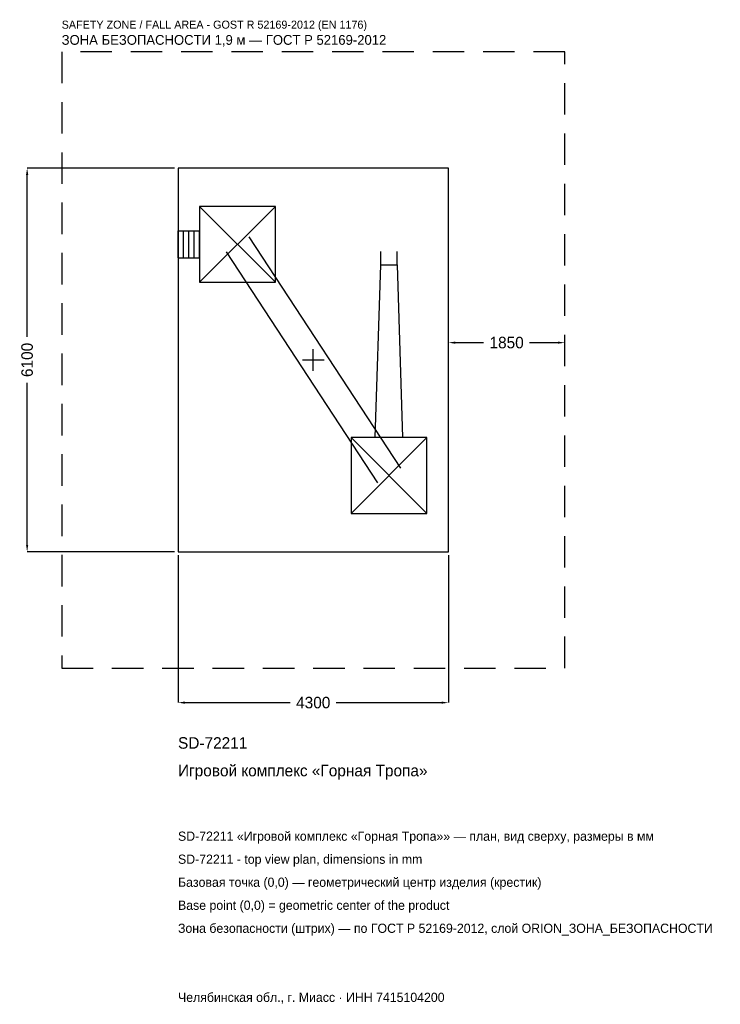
# Model space of a CAD drawing. Header units: metres. Extents: x -4667 to 6473, y -10245 to 5409.
import ezdxf

# ---------------------------------------------------------------- set-up
doc = ezdxf.new("R2010")
doc.units = ezdxf.units.M
doc.linetypes.add('DASHED', pattern=[800, 500, -300])
for name, color, linetype in [('ЗСК_ДАННЫЕ', 3, 'Continuous'), ('ЗСК_ЗОНА_БЕЗОПАСНОСТИ', 1, 'Continuous'), ('ЗСК_КОНТУР', 7, 'Continuous'), ('ЗСК_РАЗМЕРЫ', 8, 'Continuous')]:
    doc.layers.add(name, color=color, linetype=linetype)
doc.dimstyles.new('ORION', dxfattribs={"dimtxt": 183, "dimasz": 109.8, "dimexe": 1.25, "dimexo": 54.9, "dimtad": 1, "dimdec": 0, "dimcen": 2.5, "dimazin": 3, "dimtfac": 1, "dimtmove": 0, "dimatfit": 3})

# ---------------------------------------------------------------- blocks, each defined once
blk = doc.blocks.new('_CLOSEDFILLED')
at = {"color": 0, "linetype": 'BYBLOCK'}
blk.add_solid([(-1, 0.16), (0, 0), (-1, -0.16)], dxfattribs=at)
blk = doc.blocks.new('*D1')
for p, q in [((-2150, -3104.9), (-2150, -5449)), ((2150, -3104.9), (2150, -5449)), ((-2040.2, -5449), (-366, -5449)), ((366, -5449), (2040.2, -5449))]:
    blk.add_line(p, q)
at = {"layer": 'Defpoints'}
for p in [(-2150, -3050), (2150, -3050), (-2150, -5449)]:
    blk.add_point(p, dxfattribs=at)
at = {"layer": 'ЗСК_РАЗМЕРЫ', "xscale": 109.8, "yscale": 109.8, "rotation": 180}
blk.add_blockref('_CLOSEDFILLED', (-2150, -5449), dxfattribs=at)
at = {"layer": 'ЗСК_РАЗМЕРЫ', "xscale": 109.8, "yscale": 109.8}
blk.add_blockref('_CLOSEDFILLED', (2150, -5449), dxfattribs=at)
at = {"layer": 'ЗСК_РАЗМЕРЫ', "insert": (0, -5449), "char_height": 183, "attachment_point": 5}
blk.add_mtext('4300', dxfattribs=at)
blk = doc.blocks.new('*D2')
for p, q in [((-2204.9, 3050), (-4549, 3050)), ((-4549, 366), (-4549, 2940.2)), ((-4549, -2940.2), (-4549, -366)), ((-2204.9, -3050), (-4549, -3050))]:
    blk.add_line(p, q)
at = {"layer": 'Defpoints'}
for p in [(-2150, 3050), (-4549, -3050), (-2150, -3050)]:
    blk.add_point(p, dxfattribs=at)
at = {"layer": 'ЗСК_РАЗМЕРЫ', "xscale": 109.8, "yscale": 109.8}
for p, rotation in [((-4549, 3050), 90), ((-4549, -3050), 270)]:
    blk.add_blockref('_CLOSEDFILLED', p, dxfattribs=dict(at, rotation=rotation))
at = {"layer": 'ЗСК_РАЗМЕРЫ', "insert": (-4549, 0), "char_height": 183, "attachment_point": 5, "rotation": 90}
blk.add_mtext('6100', dxfattribs=at)
blk = doc.blocks.new('*D3')
for p, q in [((2150, 54.9), (2150, 274.5)), ((2259.8, 274.5), (2709, 274.5)), ((3441, 274.5), (3890.2, 274.5)), ((4000, 54.9), (4000, 274.5))]:
    blk.add_line(p, q)
at = {"layer": 'Defpoints'}
for p in [(2150, 274.5), (2150, 0), (4000, 0)]:
    blk.add_point(p, dxfattribs=at)
at = {"layer": 'ЗСК_РАЗМЕРЫ', "xscale": 109.8, "yscale": 109.8, "rotation": 180}
blk.add_blockref('_CLOSEDFILLED', (2150, 274.5), dxfattribs=at)
at = {"layer": 'ЗСК_РАЗМЕРЫ', "xscale": 109.8, "yscale": 109.8}
blk.add_blockref('_CLOSEDFILLED', (4000, 274.5), dxfattribs=at)
at = {"layer": 'ЗСК_РАЗМЕРЫ', "insert": (3075, 274.5), "char_height": 183, "attachment_point": 5}
blk.add_mtext('1850', dxfattribs=at)
blk = doc.blocks.new('ОРИОН SD-72211 Игровой комплекс Горная Тропа')
at = {"layer": 'ЗСК_ЗОНА_БЕЗОПАСНОСТИ', "linetype": 'DASHED'}
blk.add_lwpolyline([(-4000, -4900), (4000, -4900), (4000, 4900), (-4000, 4900)], close=True, dxfattribs=at)
at = {"layer": 'ЗСК_КОНТУР'}
for p, q in [((-1806, 1236), (-602, 2440)), ((-1806, 2440), (-602, 1236)), ((-2150, 2054.7), (-1806, 2054.7)), ((-2150, 1621.3), (-2150, 2054.7)), ((-2064, 1621.3), (-2064, 2054.7)), ((-1978, 1621.3), (-1978, 2054.7)), ((-1892, 1621.3), (-1892, 2054.7)), ((-1806, 1621.3), (-1806, 2054.7)), ((-1022.7, 1956.8), (1385.3, -1719.2)), ((1074, 1509), (1074, 1725.7)), ((1334, 1509), (1334, 1725.7)), ((-2150, 1621.3), (-1806, 1621.3)), ((-1385.3, 1719.2), (1022.7, -1956.8)), ((602, -2440), (1806, -1236)), ((602, -1236), (1806, -2440))]:
    blk.add_line(p, q, dxfattribs=at)
for points in [[(-2150, -3050), (2150, -3050), (2150, 3050), (-2150, 3050)], [(-1806, 1236), (-602, 1236), (-602, 2440), (-1806, 2440)], [(602, -2440), (1806, -2440), (1806, -1236), (602, -1236)]]:
    blk.add_lwpolyline(points, close=True, dxfattribs=at)
blk.add_lwpolyline([(987.3, -1236), (1074, 1509), (1334, 1509), (1420.7, -1236)], dxfattribs=at)
at = {"layer": 'ЗСК_РАЗМЕРЫ'}
for p, q in [((0, -172), (0, 172)), ((-172, 0), (172, 0))]:
    blk.add_line(p, q, dxfattribs=at)
at = {"layer": 'ЗСК_ДАННЫЕ'}
for tag, p in [('АРТИКУЛ', (-2150, -6181)), ('НАИМЕНОВАНИЕ', (-2150, -6620.2))]:
    blk.add_attdef(tag, p, '', height=183, dxfattribs=at)
at = {"layer": 'ЗСК_ДАННЫЕ', "flags": 1}
for tag, p in [('ПРОИЗВОДИТЕЛЬ', (-2150, -7059.4)), ('ТЕЛЕФОН', (-2150, -7498.6)), ('САЙТ', (-2150, -8377)), ('АДРЕС', (-2150, -8816.2)), ('РЕКВИЗИТЫ', (-2150, -9255.4)), ('ГАБАРИТЫ', (-2150, -9694.6)), ('ЗОНА_БЕЗОПАСНОСТИ', (-2150, -10133.8))]:
    blk.add_attdef(tag, p, '', height=183, dxfattribs=at)
at = {"layer": 'ЗСК_ЗОНА_БЕЗОПАСНОСТИ', "color": 1}
for s, height, p in [('SAFETY ZONE / FALL AREA - GOST R 52169-2012 (EN 1176)', 128.1, (-4000, 5266)), ('ЗОНА БЕЗОПАСНОСТИ 1,9 м — ГОСТ Р 52169-2012', 155.55, (-4000, 5009.8))]:
    blk.add_text(s, height=height, dxfattribs=at).set_placement(p)
at = {"layer": 'ЗСК_РАЗМЕРЫ'}
dim = blk.add_linear_dim(base=(-4549, -3050), p1=(-2150, -3050), p2=(-2150, 3050), angle=90, dimstyle='ORION', dxfattribs=at)
dim.commit()
dim.dimension.update_dxf_attribs({"geometry": '*D2', "text_midpoint": (-4549, 0)})
for base, p1, p2, picture, middle in [((2150, 274.5), (2150, 0), (4000, 0), '*D3', (3075, 274.5)), ((-2150, -5449), (-2150, -3050), (2150, -3050), '*D1', (0, -5449))]:
    dim = blk.add_linear_dim(base=base, p1=p1, p2=p2, dimstyle='ORION', dxfattribs=at)
    dim.commit()
    dim.dimension.update_dxf_attribs({"geometry": picture, "text_midpoint": middle})

msp = doc.modelspace()

# ---------------------------------------------------------------- block references
msp.add_blockref('ОРИОН SD-72211 Игровой комплекс Горная Тропа', (0, 0)).add_auto_attribs({'АРТИКУЛ': 'SD-72211', 'НАИМЕНОВАНИЕ': 'Игровой комплекс «Горная Тропа»'})

# ---------------------------------------------------------------- texts
at = {"layer": 'ЗСК_ДАННЫЕ', "color": 3}
for s, p in [('SD-72211 «Игровой комплекс «Горная Тропа»» — план, вид сверху, размеры в мм', (-2150, -7645)), ('SD-72211 - top view plan, dimensions in mm', (-2150, -8011)), ('Челябинская обл., г. Миасс · ИНН 7415104200', (-2150, -10207))]:
    msp.add_text(s, height=146.4, dxfattribs=at).set_placement(p)
at = {"layer": 'ЗСК_ДАННЫЕ', "color": 7}
for s, p in [('Базовая точка (0,0) — геометрический центр изделия (крестик)', (-2150, -8377)), ('Base point (0,0) = geometric center of the product', (-2150, -8743))]:
    msp.add_text(s, height=146.4, dxfattribs=at).set_placement(p)
at = {"layer": 'ЗСК_ДАННЫЕ', "color": 1}
msp.add_text('Зона безопасности (штрих) — по ГОСТ Р 52169-2012, слой ORION_ЗОНА_БЕЗОПАСНОСТИ', height=146.4, dxfattribs=at).set_placement((-2150, -9109))

doc.saveas('drawing.dxf')
